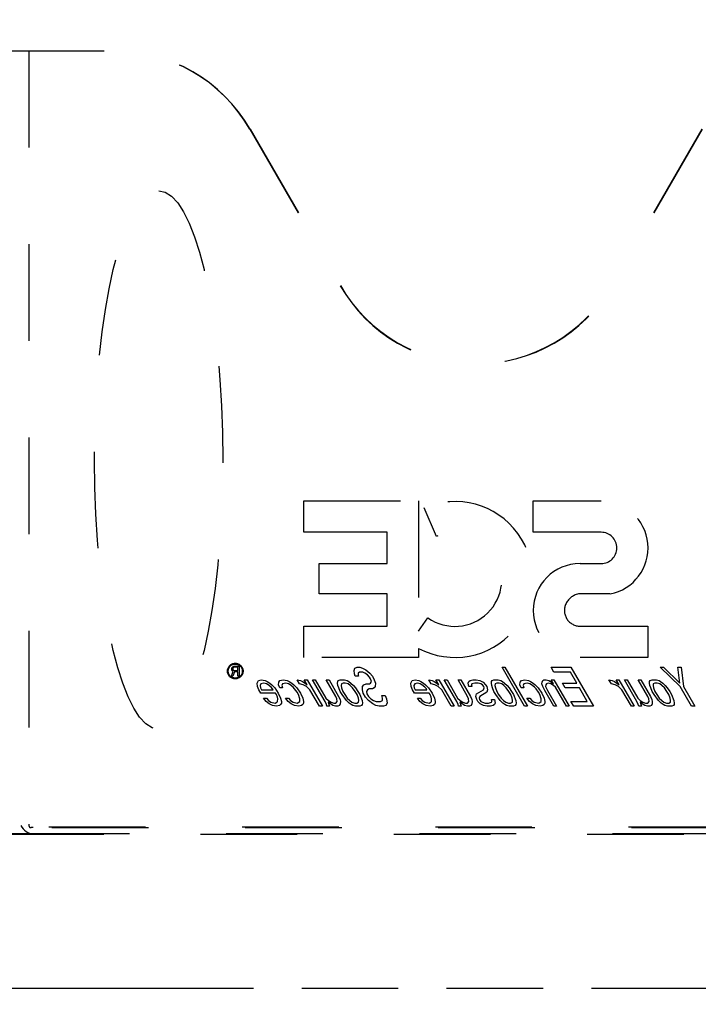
# Model space of a CAD drawing. Header units: inches. Extents: x 0 to 225, y 0 to 145.
# Tile 30 of 104: x 82 to 91, y 43 to 56. Entities that reach past the tile are written whole.
import ezdxf

# ---------------------------------------------------------------- set-up
doc = ezdxf.new("R2010")
doc.units = ezdxf.units.IN
doc.header["$LTSCALE"] = 12.349732
doc.header["$MEASUREMENT"] = 0
doc.linetypes.add('HIDDEN', pattern=[0.2, 0.1, -0.1])
doc.linetypes.add('PHANTOM', pattern=[0.8, 0.45, -0.05, 0.1, -0.05, 0.1, -0.05])
doc.layers.get('0').update_dxf_attribs({"linetype": 'CONTINUOUS'})
for name, color, linetype in [('02___PRT_ALL_AXES', 7, 'CONTINUOUS'), ('AVAILABLE_DOOR_SPACE', 7, 'CONTINUOUS'), ('DEFAULT_2', 8, 'HIDDEN'), ('DIMENSIONS', 7, 'CONTINUOUS')]:
    doc.layers.add(name, color=color, linetype=linetype)
doc.styles.get("Standard").update_dxf_attribs({"font": 'txt', "width": 0.8})
doc.dimstyles.new('DIMSTYLE_3', dxfattribs={"dimtxt": 1.030245, "dimasz": 1.320827, "dimexe": 0.09, "dimexo": 0.07, "dimgap": 0.039, "dimtad": 0, "dimtih": 1, "dimtoh": 1, "dimzin": 4, "dimdsep": 46, "dimtxsty": 'Standard', "dimblk": '_FILLED', "dimblk1": '_FILLED', "dimblk2": '_FILLED', "dimcen": 0.09, "dimadec": 0, "dimazin": 0, "dimtfac": 1, "dimtofl": 0, "dimtmove": 0, "dimatfit": 3, "dimldrblk": '_FILLED', "dimfxl": 0, "dimtolj": 1, "dimtzin": 4, "dimarcsym": 0})

# ---------------------------------------------------------------- blocks, each defined once
blk = doc.blocks.new('_FILLED')
at = {"color": 0, "linetype": 'ByBlock'}
blk.add_solid([(0, 0), (-1, 0.2), (-1, -0.2)], dxfattribs=at)
blk = doc.blocks.new('*D13')
at = {"layer": 'DIMENSIONS', "color": 2, "linetype": 'Continuous'}
for p, q in [((73.902, 93.349), (71.26, 93.349)), ((77.527, 93.349), (79.742, 93.349))]:
    blk.add_line(p, q, dxfattribs=at)
at = {"layer": 'DIMENSIONS', "color": 2, "linetype": 'Continuous', "xscale": 1.3208269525, "yscale": 1.3208269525, "zscale": 1.3208269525}
blk.add_blockref('_FILLED', (73.902, 93.349), dxfattribs=at)
at = {"layer": 'DIMENSIONS', "color": 2, "linetype": 'Continuous', "xscale": 1.3208269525, "yscale": 1.3208269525, "zscale": 1.3208269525, "rotation": 180}
blk.add_blockref('_FILLED', (77.527, 93.349), dxfattribs=at)
at = {"layer": 'DIMENSIONS', "color": 2, "linetype": 'Continuous', "insert": (80.257, 93.864), "char_height": 1.0302, "width": 3.29678, "attachment_point": 1, "line_spacing_factor": 0.9}
blk.add_mtext('3.63', dxfattribs=at)

msp = doc.modelspace()

# ---------------------------------------------------------------- linework, layer by layer
at = {"layer": '02___PRT_ALL_AXES', "color": 8, "linetype": 'HIDDEN'}
for p, q in [((84.81, 47.791), (84.818, 47.802)), ((84.818, 47.802), (84.828, 47.81)), ((84.828, 47.81), (84.841, 47.813)), ((84.839, 47.799), (84.831, 47.797)), ((84.888, 47.799), (84.839, 47.799)), ((84.841, 47.813), (84.904, 47.813)), ((84.888, 47.759), (84.888, 47.799)), ((84.904, 47.813), (84.904, 47.688)), ((86.382, 47.79), (86.411, 47.801)), ((86.411, 47.801), (86.446, 47.801)), ((86.446, 47.801), (86.481, 47.79)), ((88.263, 47.801), (88.299, 47.801)), ((88.552, 47.301), (88.263, 47.801)), ((88.299, 47.801), (88.587, 47.301)), ((88.89, 47.801), (89.144, 47.801)), ((88.927, 47.737), (88.89, 47.801)), ((89.144, 47.801), (89.432, 47.301)), ((90.285, 47.801), (90.327, 47.801)), ((90.539, 47.556), (90.285, 47.801)), ((90.327, 47.801), (90.535, 47.598)), ((90.51, 47.801), (90.552, 47.801)), ((90.535, 47.598), (90.51, 47.801)), ((90.552, 47.801), (90.581, 47.556)), ((84.805, 47.688), (84.828, 47.749)), ((84.823, 47.688), (84.805, 47.688)), ((84.808, 47.783), (84.81, 47.791)), ((84.808, 47.773), (84.808, 47.783)), ((84.81, 47.765), (84.808, 47.773)), ((84.818, 47.754), (84.81, 47.765)), ((84.828, 47.749), (84.818, 47.754)), ((84.826, 47.791), (84.823, 47.783)), ((84.823, 47.783), (84.823, 47.775)), ((84.823, 47.775), (84.826, 47.767)), ((84.844, 47.743), (84.823, 47.688)), ((84.831, 47.797), (84.826, 47.791)), ((84.826, 47.767), (84.831, 47.762)), ((84.831, 47.762), (84.839, 47.759)), ((84.839, 47.759), (84.888, 47.759)), ((84.888, 47.743), (84.844, 47.743)), ((84.888, 47.688), (84.888, 47.743)), ((84.904, 47.688), (84.888, 47.688)), ((86.372, 47.758), (86.382, 47.79)), ((86.376, 47.715), (86.372, 47.758)), ((86.387, 47.684), (86.376, 47.715)), ((86.43, 47.684), (86.387, 47.684)), ((86.426, 47.726), (86.424, 47.705)), ((86.424, 47.705), (86.43, 47.684)), ((86.441, 47.737), (86.426, 47.726)), ((86.483, 47.737), (86.441, 47.737)), ((86.481, 47.79), (86.521, 47.769)), ((86.511, 47.726), (86.483, 47.737)), ((86.544, 47.705), (86.511, 47.726)), ((86.521, 47.769), (86.574, 47.726)), ((86.569, 47.673), (86.544, 47.705)), ((86.582, 47.652), (86.569, 47.673)), ((86.574, 47.726), (86.606, 47.684)), ((86.606, 47.684), (86.63, 47.641)), ((89.138, 47.737), (88.927, 47.737)), ((89.218, 47.598), (89.138, 47.737)), ((85.134, 47.598), (85.15, 47.63)), ((85.137, 47.556), (85.134, 47.598)), ((85.154, 47.513), (85.137, 47.556)), ((85.15, 47.63), (85.186, 47.641)), ((85.182, 47.588), (85.173, 47.567)), ((85.173, 47.567), (85.177, 47.535)), ((85.218, 47.598), (85.182, 47.588)), ((85.186, 47.641), (85.235, 47.63)), ((85.252, 47.588), (85.218, 47.598)), ((85.235, 47.63), (85.262, 47.62)), ((85.273, 47.577), (85.252, 47.588)), ((85.262, 47.62), (85.295, 47.598)), ((85.312, 47.545), (85.273, 47.577)), ((85.295, 47.598), (85.322, 47.577)), ((85.331, 47.524), (85.312, 47.545)), ((85.322, 47.577), (85.361, 47.535)), ((85.406, 47.577), (85.409, 47.609)), ((85.424, 47.535), (85.406, 47.577)), ((85.409, 47.609), (85.425, 47.63)), ((85.425, 47.63), (85.468, 47.641)), ((85.457, 47.588), (85.448, 47.567)), ((85.448, 47.567), (85.459, 47.535)), ((85.5, 47.598), (85.457, 47.588)), ((85.468, 47.641), (85.517, 47.63)), ((85.534, 47.588), (85.5, 47.598)), ((85.517, 47.63), (85.544, 47.62)), ((85.554, 47.577), (85.534, 47.588)), ((85.544, 47.62), (85.577, 47.598)), ((85.594, 47.545), (85.554, 47.577)), ((85.577, 47.598), (85.604, 47.577)), ((85.613, 47.524), (85.594, 47.545)), ((85.604, 47.577), (85.642, 47.535)), ((85.644, 47.641), (85.686, 47.63)), ((85.675, 47.588), (85.644, 47.641)), ((85.723, 47.577), (85.675, 47.588)), ((85.686, 47.63), (85.713, 47.62)), ((85.713, 47.62), (85.746, 47.598)), ((85.764, 47.556), (85.723, 47.577)), ((85.736, 47.641), (85.771, 47.641)), ((85.773, 47.577), (85.736, 47.641)), ((85.746, 47.598), (85.773, 47.577)), ((85.809, 47.513), (85.764, 47.556)), ((85.771, 47.641), (85.967, 47.301)), ((85.841, 47.641), (85.877, 47.641)), ((86.001, 47.364), (85.841, 47.641)), ((85.877, 47.641), (86.012, 47.407)), ((86.017, 47.641), (86.053, 47.641)), ((86.14, 47.428), (86.017, 47.641)), ((86.053, 47.641), (86.175, 47.428)), ((86.162, 47.598), (86.164, 47.62)), ((86.166, 47.567), (86.162, 47.598)), ((86.164, 47.62), (86.171, 47.63)), ((86.177, 47.535), (86.166, 47.567)), ((86.171, 47.63), (86.194, 47.641)), ((86.194, 47.641), (86.25, 47.641)), ((86.21, 47.588), (86.208, 47.567)), ((86.208, 47.567), (86.213, 47.535)), ((86.232, 47.598), (86.21, 47.588)), ((86.26, 47.598), (86.232, 47.598)), ((86.25, 47.641), (86.284, 47.63)), ((86.295, 47.588), (86.26, 47.598)), ((86.284, 47.63), (86.304, 47.62)), ((86.321, 47.567), (86.295, 47.588)), ((86.304, 47.62), (86.331, 47.598)), ((86.354, 47.535), (86.321, 47.567)), ((86.331, 47.598), (86.363, 47.567)), ((86.363, 47.567), (86.389, 47.535)), ((86.478, 47.513), (86.482, 47.556)), ((86.482, 47.556), (86.498, 47.577)), ((86.498, 47.577), (86.527, 47.588)), ((86.527, 47.588), (86.569, 47.588)), ((86.569, 47.588), (86.584, 47.598)), ((86.593, 47.62), (86.582, 47.652)), ((86.584, 47.598), (86.593, 47.62)), ((86.644, 47.556), (86.628, 47.535)), ((86.63, 47.641), (86.648, 47.598)), ((86.648, 47.598), (86.644, 47.556)), ((87.098, 47.598), (87.115, 47.63)), ((87.102, 47.556), (87.098, 47.598)), ((87.119, 47.513), (87.102, 47.556)), ((87.115, 47.63), (87.151, 47.641)), ((87.147, 47.588), (87.138, 47.567)), ((87.138, 47.567), (87.142, 47.535)), ((87.183, 47.598), (87.147, 47.588)), ((87.151, 47.641), (87.2, 47.63)), ((87.217, 47.588), (87.183, 47.598)), ((87.2, 47.63), (87.227, 47.62)), ((87.237, 47.577), (87.217, 47.588)), ((87.227, 47.62), (87.26, 47.598)), ((87.277, 47.545), (87.237, 47.577)), ((87.26, 47.598), (87.287, 47.577)), ((87.296, 47.524), (87.277, 47.545)), ((87.287, 47.577), (87.325, 47.535)), ((87.327, 47.641), (87.369, 47.63)), ((87.358, 47.588), (87.327, 47.641)), ((87.406, 47.577), (87.358, 47.588)), ((87.369, 47.63), (87.396, 47.62)), ((87.396, 47.62), (87.429, 47.598)), ((87.447, 47.556), (87.406, 47.577)), ((87.419, 47.641), (87.454, 47.641)), ((87.456, 47.577), (87.419, 47.641)), ((87.429, 47.598), (87.456, 47.577)), ((87.493, 47.513), (87.447, 47.556)), ((87.454, 47.641), (87.651, 47.301)), ((87.525, 47.641), (87.56, 47.641)), ((87.684, 47.364), (87.525, 47.641)), ((87.56, 47.641), (87.695, 47.407)), ((87.701, 47.641), (87.736, 47.641)), ((87.823, 47.428), (87.701, 47.641)), ((87.736, 47.641), (87.859, 47.428)), ((87.831, 47.598), (87.84, 47.62)), ((87.841, 47.556), (87.831, 47.598)), ((87.84, 47.62), (87.855, 47.63)), ((87.877, 47.556), (87.841, 47.556)), ((87.855, 47.63), (87.891, 47.641)), ((87.879, 47.588), (87.871, 47.577)), ((87.871, 47.577), (87.877, 47.556)), ((87.915, 47.598), (87.879, 47.588)), ((87.891, 47.641), (87.933, 47.641)), ((87.958, 47.598), (87.915, 47.598)), ((87.933, 47.641), (87.981, 47.63)), ((87.992, 47.588), (87.958, 47.598)), ((87.981, 47.63), (88.022, 47.609)), ((88.012, 47.577), (87.992, 47.588)), ((88.031, 47.556), (88.012, 47.577)), ((88.022, 47.609), (88.054, 47.577)), ((88.037, 47.535), (88.031, 47.556)), ((88.054, 47.577), (88.067, 47.556)), ((88.067, 47.556), (88.077, 47.513)), ((88.127, 47.598), (88.128, 47.62)), ((88.131, 47.567), (88.127, 47.598)), ((88.128, 47.62), (88.136, 47.63)), ((88.142, 47.535), (88.131, 47.567)), ((88.136, 47.63), (88.158, 47.641)), ((88.158, 47.641), (88.215, 47.641)), ((88.175, 47.588), (88.173, 47.567)), ((88.173, 47.567), (88.178, 47.535)), ((88.197, 47.598), (88.175, 47.588)), ((88.225, 47.598), (88.197, 47.598)), ((88.215, 47.641), (88.249, 47.63)), ((88.26, 47.588), (88.225, 47.598)), ((88.249, 47.63), (88.269, 47.62)), ((88.286, 47.567), (88.26, 47.588)), ((88.269, 47.62), (88.296, 47.598)), ((88.318, 47.535), (88.286, 47.567)), ((88.296, 47.598), (88.328, 47.567)), ((88.328, 47.567), (88.354, 47.535)), ((88.491, 47.577), (88.494, 47.609)), ((88.509, 47.535), (88.491, 47.577)), ((88.494, 47.609), (88.51, 47.63)), ((88.51, 47.63), (88.553, 47.641)), ((88.541, 47.588), (88.532, 47.567)), ((88.532, 47.567), (88.544, 47.535)), ((88.584, 47.598), (88.541, 47.588)), ((88.553, 47.641), (88.601, 47.63)), ((88.619, 47.588), (88.584, 47.598)), ((88.601, 47.63), (88.628, 47.62)), ((88.639, 47.577), (88.619, 47.588)), ((88.628, 47.62), (88.662, 47.598)), ((88.678, 47.545), (88.639, 47.577)), ((88.662, 47.598), (88.688, 47.577)), ((88.698, 47.524), (88.678, 47.545)), ((88.688, 47.577), (88.727, 47.535)), ((88.774, 47.588), (88.775, 47.609)), ((88.785, 47.556), (88.774, 47.588)), ((88.775, 47.609), (88.784, 47.63)), ((88.784, 47.63), (88.799, 47.641)), ((88.809, 47.503), (88.785, 47.556)), ((88.799, 47.641), (88.827, 47.641)), ((88.822, 47.577), (88.82, 47.556)), ((88.82, 47.556), (88.844, 47.503)), ((88.83, 47.588), (88.822, 47.577)), ((88.827, 47.641), (88.862, 47.63)), ((88.852, 47.598), (88.83, 47.588)), ((88.886, 47.588), (88.852, 47.598)), ((88.862, 47.63), (88.895, 47.609)), ((88.92, 47.567), (88.886, 47.588)), ((88.891, 47.641), (88.926, 47.641)), ((88.922, 47.588), (88.891, 47.641)), ((88.895, 47.609), (88.922, 47.588)), ((88.946, 47.545), (88.92, 47.567)), ((88.926, 47.641), (89.123, 47.301)), ((89.087, 47.301), (88.946, 47.545)), ((89.035, 47.598), (89.218, 47.598)), ((89.072, 47.535), (89.035, 47.598)), ((89.63, 47.641), (89.672, 47.63)), ((89.661, 47.588), (89.63, 47.641)), ((89.709, 47.577), (89.661, 47.588)), ((89.672, 47.63), (89.699, 47.62)), ((89.699, 47.62), (89.732, 47.598)), ((89.75, 47.556), (89.709, 47.577)), ((89.722, 47.641), (89.757, 47.641)), ((89.759, 47.577), (89.722, 47.641)), ((89.732, 47.598), (89.759, 47.577)), ((89.796, 47.513), (89.75, 47.556)), ((89.757, 47.641), (89.954, 47.301)), ((89.827, 47.641), (89.863, 47.641)), ((89.987, 47.364), (89.827, 47.641)), ((89.863, 47.641), (89.998, 47.407)), ((90.004, 47.641), (90.039, 47.641)), ((90.126, 47.428), (90.004, 47.641)), ((90.039, 47.641), (90.162, 47.428)), ((90.148, 47.598), (90.15, 47.62)), ((90.152, 47.567), (90.148, 47.598)), ((90.15, 47.62), (90.158, 47.63)), ((90.164, 47.535), (90.152, 47.567)), ((90.158, 47.63), (90.18, 47.641)), ((90.18, 47.641), (90.236, 47.641)), ((90.196, 47.588), (90.194, 47.567)), ((90.194, 47.567), (90.199, 47.535)), ((90.218, 47.598), (90.196, 47.588)), ((90.246, 47.598), (90.218, 47.598)), ((90.236, 47.641), (90.27, 47.63)), ((90.281, 47.588), (90.246, 47.598)), ((90.27, 47.63), (90.29, 47.62)), ((90.307, 47.567), (90.281, 47.588)), ((90.29, 47.62), (90.317, 47.598)), ((90.34, 47.535), (90.307, 47.567)), ((90.317, 47.598), (90.349, 47.567)), ((90.349, 47.567), (90.375, 47.535)), ((90.686, 47.301), (90.539, 47.556)), ((90.581, 47.556), (90.728, 47.301)), ((85.179, 47.471), (85.154, 47.513)), ((85.177, 47.535), (85.19, 47.513)), ((85.369, 47.471), (85.179, 47.471)), ((85.19, 47.513), (85.338, 47.513)), ((85.338, 47.513), (85.331, 47.524)), ((85.361, 47.535), (85.404, 47.471)), ((85.381, 47.45), (85.369, 47.471)), ((85.393, 47.418), (85.381, 47.45)), ((85.404, 47.471), (85.434, 47.407)), ((85.459, 47.535), (85.424, 47.535)), ((85.645, 47.481), (85.613, 47.524)), ((85.642, 47.535), (85.686, 47.471)), ((85.663, 47.45), (85.645, 47.481)), ((85.68, 47.396), (85.663, 47.45)), ((85.686, 47.471), (85.716, 47.407)), ((85.932, 47.301), (85.809, 47.513)), ((86.152, 47.396), (86.14, 47.428)), ((86.175, 47.428), (86.193, 47.386)), ((86.195, 47.492), (86.177, 47.535)), ((86.22, 47.45), (86.195, 47.492)), ((86.213, 47.535), (86.23, 47.492)), ((86.277, 47.375), (86.22, 47.45)), ((86.23, 47.492), (86.255, 47.45)), ((86.255, 47.45), (86.286, 47.407)), ((86.385, 47.492), (86.354, 47.535)), ((86.41, 47.45), (86.385, 47.492)), ((86.389, 47.535), (86.42, 47.492)), ((86.427, 47.407), (86.41, 47.45)), ((86.42, 47.492), (86.445, 47.45)), ((86.445, 47.45), (86.474, 47.375)), ((86.489, 47.471), (86.478, 47.513)), ((86.52, 47.418), (86.489, 47.471)), ((86.542, 47.513), (86.533, 47.492)), ((86.533, 47.492), (86.537, 47.46)), ((86.537, 47.46), (86.556, 47.428)), ((86.564, 47.524), (86.542, 47.513)), ((86.556, 47.428), (86.588, 47.396)), ((86.606, 47.524), (86.564, 47.524)), ((86.628, 47.535), (86.606, 47.524)), ((86.726, 47.439), (86.768, 47.439)), ((86.737, 47.407), (86.726, 47.439)), ((86.768, 47.439), (86.785, 47.396)), ((87.144, 47.471), (87.119, 47.513)), ((87.142, 47.535), (87.155, 47.513)), ((87.334, 47.471), (87.144, 47.471)), ((87.155, 47.513), (87.302, 47.513)), ((87.302, 47.513), (87.296, 47.524)), ((87.325, 47.535), (87.369, 47.471)), ((87.346, 47.45), (87.334, 47.471)), ((87.358, 47.418), (87.346, 47.45)), ((87.369, 47.471), (87.399, 47.407)), ((87.615, 47.301), (87.493, 47.513)), ((87.835, 47.396), (87.823, 47.428)), ((87.859, 47.428), (87.876, 47.386)), ((87.929, 47.428), (87.939, 47.46)), ((87.94, 47.386), (87.929, 47.428)), ((87.939, 47.46), (88.028, 47.513)), ((87.978, 47.428), (87.97, 47.407)), ((88.067, 47.481), (87.978, 47.428)), ((88.028, 47.513), (88.037, 47.535)), ((88.077, 47.513), (88.067, 47.481)), ((88.16, 47.492), (88.142, 47.535)), ((88.184, 47.45), (88.16, 47.492)), ((88.178, 47.535), (88.195, 47.492)), ((88.241, 47.375), (88.184, 47.45)), ((88.195, 47.492), (88.22, 47.45)), ((88.22, 47.45), (88.251, 47.407)), ((88.35, 47.492), (88.318, 47.535)), ((88.375, 47.45), (88.35, 47.492)), ((88.354, 47.535), (88.385, 47.492)), ((88.392, 47.407), (88.375, 47.45)), ((88.385, 47.492), (88.41, 47.45)), ((88.41, 47.45), (88.439, 47.375)), ((88.544, 47.535), (88.509, 47.535)), ((88.729, 47.481), (88.698, 47.524)), ((88.727, 47.535), (88.771, 47.471)), ((88.748, 47.45), (88.729, 47.481)), ((88.764, 47.396), (88.748, 47.45)), ((88.771, 47.471), (88.801, 47.407)), ((88.925, 47.301), (88.809, 47.503)), ((88.844, 47.503), (88.961, 47.301)), ((89.255, 47.535), (89.072, 47.535)), ((89.353, 47.364), (89.255, 47.535)), ((89.918, 47.301), (89.796, 47.513)), ((90.138, 47.396), (90.126, 47.428)), ((90.162, 47.428), (90.179, 47.386)), ((90.181, 47.492), (90.164, 47.535)), ((90.206, 47.45), (90.181, 47.492)), ((90.199, 47.535), (90.216, 47.492)), ((90.263, 47.375), (90.206, 47.45)), ((90.216, 47.492), (90.241, 47.45)), ((90.241, 47.45), (90.272, 47.407)), ((90.371, 47.492), (90.34, 47.535)), ((90.396, 47.45), (90.371, 47.492)), ((90.375, 47.535), (90.406, 47.492)), ((90.413, 47.407), (90.396, 47.45)), ((90.406, 47.492), (90.431, 47.45)), ((90.431, 47.45), (90.46, 47.375)), ((85.216, 47.407), (85.251, 47.407)), ((85.248, 47.364), (85.216, 47.407)), ((85.287, 47.333), (85.248, 47.364)), ((85.251, 47.407), (85.277, 47.375)), ((85.277, 47.375), (85.31, 47.354)), ((85.328, 47.311), (85.287, 47.333)), ((85.31, 47.354), (85.365, 47.343)), ((85.383, 47.301), (85.328, 47.311)), ((85.365, 47.343), (85.387, 47.354)), ((85.419, 47.311), (85.383, 47.301)), ((85.387, 47.354), (85.395, 47.364)), ((85.398, 47.396), (85.393, 47.418)), ((85.395, 47.364), (85.398, 47.396)), ((85.434, 47.322), (85.419, 47.311)), ((85.434, 47.407), (85.445, 47.364)), ((85.443, 47.343), (85.434, 47.322)), ((85.445, 47.364), (85.443, 47.343)), ((85.498, 47.407), (85.533, 47.407)), ((85.529, 47.364), (85.498, 47.407)), ((85.569, 47.333), (85.529, 47.364)), ((85.533, 47.407), (85.558, 47.375)), ((85.558, 47.375), (85.592, 47.354)), ((85.609, 47.311), (85.569, 47.333)), ((85.592, 47.354), (85.647, 47.343)), ((85.665, 47.301), (85.609, 47.311)), ((85.647, 47.343), (85.677, 47.364)), ((85.701, 47.311), (85.665, 47.301)), ((85.677, 47.364), (85.68, 47.396)), ((85.716, 47.322), (85.701, 47.311)), ((85.716, 47.407), (85.726, 47.364)), ((85.725, 47.343), (85.716, 47.322)), ((85.726, 47.364), (85.725, 47.343)), ((85.967, 47.301), (85.932, 47.301)), ((86.019, 47.322), (86.001, 47.364)), ((86.012, 47.407), (86.044, 47.375)), ((86.024, 47.301), (86.019, 47.322)), ((86.059, 47.301), (86.024, 47.301)), ((86.082, 47.322), (86.042, 47.354)), ((86.042, 47.354), (86.059, 47.301)), ((86.044, 47.375), (86.078, 47.354)), ((86.078, 47.354), (86.112, 47.343)), ((86.102, 47.311), (86.082, 47.322)), ((86.137, 47.301), (86.102, 47.311)), ((86.112, 47.343), (86.14, 47.343)), ((86.165, 47.301), (86.137, 47.301)), ((86.14, 47.343), (86.156, 47.364)), ((86.156, 47.364), (86.152, 47.396)), ((86.187, 47.311), (86.165, 47.301)), ((86.196, 47.333), (86.187, 47.311)), ((86.193, 47.386), (86.198, 47.364)), ((86.198, 47.364), (86.196, 47.333)), ((86.309, 47.343), (86.277, 47.375)), ((86.286, 47.407), (86.319, 47.375)), ((86.336, 47.322), (86.309, 47.343)), ((86.319, 47.375), (86.345, 47.354)), ((86.356, 47.311), (86.336, 47.322)), ((86.345, 47.354), (86.38, 47.343)), ((86.39, 47.301), (86.356, 47.311)), ((86.38, 47.343), (86.408, 47.343)), ((86.446, 47.301), (86.39, 47.301)), ((86.408, 47.343), (86.43, 47.354)), ((86.432, 47.375), (86.427, 47.407)), ((86.43, 47.354), (86.432, 47.375)), ((86.468, 47.311), (86.446, 47.301)), ((86.476, 47.322), (86.468, 47.311)), ((86.474, 47.375), (86.478, 47.343)), ((86.478, 47.343), (86.476, 47.322)), ((86.558, 47.375), (86.52, 47.418)), ((86.611, 47.333), (86.558, 47.375)), ((86.588, 47.396), (86.622, 47.375)), ((86.652, 47.311), (86.611, 47.333)), ((86.622, 47.375), (86.656, 47.364)), ((86.693, 47.301), (86.652, 47.311)), ((86.656, 47.364), (86.712, 47.364)), ((86.749, 47.301), (86.693, 47.301)), ((86.712, 47.364), (86.734, 47.375)), ((86.734, 47.375), (86.737, 47.407)), ((86.778, 47.311), (86.749, 47.301)), ((86.795, 47.343), (86.778, 47.311)), ((86.785, 47.396), (86.795, 47.343)), ((87.181, 47.407), (87.216, 47.407)), ((87.212, 47.364), (87.181, 47.407)), ((87.252, 47.333), (87.212, 47.364)), ((87.216, 47.407), (87.241, 47.375)), ((87.241, 47.375), (87.275, 47.354)), ((87.292, 47.311), (87.252, 47.333)), ((87.275, 47.354), (87.33, 47.343)), ((87.348, 47.301), (87.292, 47.311)), ((87.33, 47.343), (87.352, 47.354)), ((87.384, 47.311), (87.348, 47.301)), ((87.352, 47.354), (87.36, 47.364)), ((87.363, 47.396), (87.358, 47.418)), ((87.36, 47.364), (87.363, 47.396)), ((87.399, 47.322), (87.384, 47.311)), ((87.399, 47.407), (87.41, 47.364)), ((87.408, 47.343), (87.399, 47.322)), ((87.41, 47.364), (87.408, 47.343)), ((87.651, 47.301), (87.615, 47.301)), ((87.702, 47.322), (87.684, 47.364)), ((87.695, 47.407), (87.727, 47.375)), ((87.707, 47.301), (87.702, 47.322)), ((87.742, 47.301), (87.707, 47.301)), ((87.765, 47.322), (87.726, 47.354)), ((87.726, 47.354), (87.742, 47.301)), ((87.727, 47.375), (87.761, 47.354)), ((87.761, 47.354), (87.795, 47.343)), ((87.785, 47.311), (87.765, 47.322)), ((87.82, 47.301), (87.785, 47.311)), ((87.795, 47.343), (87.823, 47.343)), ((87.848, 47.301), (87.82, 47.301)), ((87.823, 47.343), (87.839, 47.364)), ((87.839, 47.364), (87.835, 47.396)), ((87.87, 47.311), (87.848, 47.301)), ((87.879, 47.333), (87.87, 47.311)), ((87.876, 47.386), (87.881, 47.364)), ((87.881, 47.364), (87.879, 47.333)), ((87.952, 47.364), (87.94, 47.386)), ((87.984, 47.333), (87.952, 47.364)), ((87.97, 47.407), (87.975, 47.386)), ((87.975, 47.386), (87.994, 47.364)), ((88.025, 47.311), (87.984, 47.333)), ((87.994, 47.364), (88.014, 47.354)), ((88.014, 47.354), (88.049, 47.343)), ((88.073, 47.301), (88.025, 47.311)), ((88.049, 47.343), (88.091, 47.343)), ((88.115, 47.301), (88.073, 47.301)), ((88.091, 47.343), (88.127, 47.354)), ((88.152, 47.311), (88.115, 47.301)), ((88.127, 47.354), (88.135, 47.364)), ((88.13, 47.386), (88.165, 47.386)), ((88.135, 47.364), (88.13, 47.386)), ((88.167, 47.322), (88.152, 47.311)), ((88.165, 47.386), (88.175, 47.343)), ((88.175, 47.343), (88.167, 47.322)), ((88.274, 47.343), (88.241, 47.375)), ((88.251, 47.407), (88.284, 47.375)), ((88.3, 47.322), (88.274, 47.343)), ((88.284, 47.375), (88.31, 47.354)), ((88.321, 47.311), (88.3, 47.322)), ((88.31, 47.354), (88.344, 47.343)), ((88.355, 47.301), (88.321, 47.311)), ((88.344, 47.343), (88.373, 47.343)), ((88.411, 47.301), (88.355, 47.301)), ((88.373, 47.343), (88.395, 47.354)), ((88.396, 47.375), (88.392, 47.407)), ((88.395, 47.354), (88.396, 47.375)), ((88.433, 47.311), (88.411, 47.301)), ((88.441, 47.322), (88.433, 47.311)), ((88.439, 47.375), (88.443, 47.343)), ((88.443, 47.343), (88.441, 47.322)), ((88.587, 47.301), (88.552, 47.301)), ((88.582, 47.407), (88.617, 47.407)), ((88.614, 47.364), (88.582, 47.407)), ((88.653, 47.333), (88.614, 47.364)), ((88.617, 47.407), (88.643, 47.375)), ((88.643, 47.375), (88.676, 47.354)), ((88.694, 47.311), (88.653, 47.333)), ((88.676, 47.354), (88.732, 47.343)), ((88.749, 47.301), (88.694, 47.311)), ((88.732, 47.343), (88.762, 47.364)), ((88.785, 47.311), (88.749, 47.301)), ((88.762, 47.364), (88.764, 47.396)), ((88.8, 47.322), (88.785, 47.311)), ((88.809, 47.343), (88.8, 47.322)), ((88.801, 47.407), (88.811, 47.364)), ((88.811, 47.364), (88.809, 47.343)), ((88.961, 47.301), (88.925, 47.301)), ((89.123, 47.301), (89.087, 47.301)), ((89.142, 47.364), (89.353, 47.364)), ((89.179, 47.301), (89.142, 47.364)), ((89.432, 47.301), (89.179, 47.301)), ((89.954, 47.301), (89.918, 47.301)), ((90.005, 47.322), (89.987, 47.364)), ((89.998, 47.407), (90.03, 47.375)), ((90.01, 47.301), (90.005, 47.322)), ((90.045, 47.301), (90.01, 47.301)), ((90.068, 47.322), (90.028, 47.354)), ((90.028, 47.354), (90.045, 47.301)), ((90.03, 47.375), (90.064, 47.354)), ((90.064, 47.354), (90.098, 47.343)), ((90.088, 47.311), (90.068, 47.322)), ((90.123, 47.301), (90.088, 47.311)), ((90.098, 47.343), (90.126, 47.343)), ((90.151, 47.301), (90.123, 47.301)), ((90.126, 47.343), (90.142, 47.364)), ((90.142, 47.364), (90.138, 47.396)), ((90.173, 47.311), (90.151, 47.301)), ((90.182, 47.333), (90.173, 47.311)), ((90.179, 47.386), (90.184, 47.364)), ((90.184, 47.364), (90.182, 47.333)), ((90.295, 47.343), (90.263, 47.375)), ((90.272, 47.407), (90.305, 47.375)), ((90.322, 47.322), (90.295, 47.343)), ((90.305, 47.375), (90.331, 47.354)), ((90.342, 47.311), (90.322, 47.322)), ((90.331, 47.354), (90.366, 47.343)), ((90.376, 47.301), (90.342, 47.311)), ((90.366, 47.343), (90.394, 47.343)), ((90.432, 47.301), (90.376, 47.301)), ((90.394, 47.343), (90.416, 47.354)), ((90.418, 47.375), (90.413, 47.407)), ((90.416, 47.354), (90.418, 47.375)), ((90.454, 47.311), (90.432, 47.301)), ((90.462, 47.322), (90.454, 47.311)), ((90.46, 47.375), (90.464, 47.343)), ((90.464, 47.343), (90.462, 47.322)), ((90.728, 47.301), (90.686, 47.301))]:
    msp.add_line(p, q, dxfattribs=at)
for radius in [0.1, 0.0902]:
    msp.add_circle((84.854, 47.751), radius, dxfattribs=at)
at = {"layer": 'AVAILABLE_DOOR_SPACE', "color": 4, "linetype": 'PHANTOM'}
msp.add_line((94.965, 43.697), (77.527, 43.697), dxfattribs=at)
at = {"layer": 'DEFAULT_2', "color": 8, "linetype": 'HIDDEN'}
for p, q in [((81.944, 55.676), (83.309, 55.676)), ((82.215, 55.676), (82.215, 45.786)), ((85.039, 54.675), (86.195, 52.674)), ((85.043, 54.675), (86.197, 52.676)), ((90.816, 54.675), (89.661, 52.676)), ((90.819, 54.675), (89.664, 52.674)), ((85.729, 49.924), (87.195, 49.924)), ((85.729, 49.524), (85.729, 49.924)), ((87.195, 49.924), (87.195, 48.259)), ((87.424, 49.472), (87.267, 49.836)), ((88.662, 49.924), (89.53, 49.924)), ((88.662, 49.524), (88.662, 49.924)), ((86.795, 49.524), (85.729, 49.524)), ((86.795, 49.124), (86.795, 49.524)), ((89.53, 49.524), (88.662, 49.524)), ((85.928, 49.124), (86.795, 49.124)), ((85.928, 48.736), (85.928, 49.124)), ((89.261, 49.124), (89.53, 49.124)), ((86.795, 48.736), (85.928, 48.736)), ((86.795, 48.325), (86.795, 48.736)), ((89.643, 48.736), (89.24, 48.736)), ((87.195, 48.259), (87.316, 48.431)), ((85.729, 48.325), (86.795, 48.325)), ((85.729, 47.926), (85.729, 48.325)), ((89.261, 48.325), (90.128, 48.325)), ((90.128, 48.325), (90.128, 47.926)), ((87.195, 47.926), (85.729, 47.926)), ((87.195, 48.04), (87.195, 47.926)), ((90.128, 47.926), (89.261, 47.926)), ((81.94, 45.669), (93.918, 45.669)), ((81.947, 45.676), (82.267, 45.676)), ((93.624, 45.749), (82.235, 45.749)), ((82.267, 45.676), (93.591, 45.676)), ((93.586, 45.755), (82.273, 45.755))]:
    msp.add_line(p, q, dxfattribs=at)
msp.add_lwpolyline([(82.112, 45.779), (82.127, 45.756), (82.143, 45.735), (82.162, 45.717), (82.181, 45.702), (82.203, 45.69), (82.224, 45.682), (82.246, 45.677), (82.267, 45.676)], dxfattribs=at)
for centre, radius, start, end in [((87.929, 53.676), 2.003, 210, 330), ((87.929, 53.676), 2, 210, 330), ((87.661, 48.921), 0.996, 242.1038, 113.3016), ((89.53, 49.324), 0.599, 280.9084, 90), ((87.661, 48.921), 0.599, 234.8565, 113.3016), ((89.53, 49.324), 0.2, 270, 90), ((89.261, 48.525), 0.599, 90, 270), ((89.283, 48.516), 0.224, 101.1659, 157.6698), ((89.261, 48.525), 0.2, 157.6698, 270)]:
    msp.add_arc(centre, radius, start, end, dxfattribs=at)
for centre, major_axis, ratio, start_param, end_param in [((83.306, 53.676), (2.002, 0), 0.999188, 0.523247, 1.570796), ((83.309, 53.676), (2.002, 0), 0.999188, 0.523247, 1.570796), ((82.261, 45.787), (0.033, 0.033), 0.964231, -3.908783, -2.948913), ((82.191, 45.717), (0.0935, 0.0338), 0.173952, 0.448234, 1.022744)]:
    msp.add_ellipse(centre, major_axis=major_axis, ratio=ratio, start_param=start_param, end_param=end_param, dxfattribs=at)
msp.add_ellipse((83.875, 50.447), major_axis=(0, 3.44), ratio=0.238372, dxfattribs=at)

# ---------------------------------------------------------------- dimensions: what is measured, and where the dimension line sits
at = {"layer": 'DIMENSIONS', "color": 2, "linetype": 'Continuous'}
dim = msp.add_linear_dim(base=(73.902105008, 93.348514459), p1=(77.527105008, 103.946663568), p2=(73.902105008, 42.695663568), angle=180, dimstyle='DIMSTYLE_3', dxfattribs=at)
dim.commit()
dim.dimension.update_dxf_attribs({"geometry": '*D13', "text_midpoint": (81.905814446, 93.348514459), "dimtype": 160})

doc.saveas('drawing.dxf')
